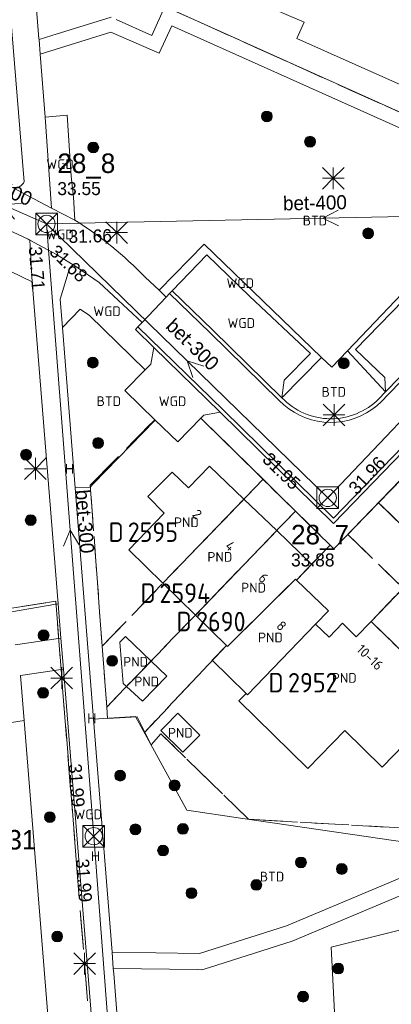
# Model space of a CAD drawing. Header units: metres. Extents: x 207644 to 210135, y 370459 to 373417.
# Tile 109 of 256: x 208479 to 208513, y 371658 to 371749. Entities that reach past the tile are written whole.
import ezdxf
from ezdxf.enums import TextEntityAlignment as Align

# ---------------------------------------------------------------- set-up
doc = ezdxf.new("R2010")
doc.units = ezdxf.units.M
doc.linetypes.add('HIDDEN2', pattern=[4.7625, 3.175, -1.5875])
for name, color, linetype in [('BTD', 7, 'Continuous'), ('CON_BxH300x300mm', 7, 'Continuous'), ('CON_BxH400x400mm', 7, 'Continuous'), ('DMM_BxH300x300mm', 7, 'Continuous'), ('DMM_BxH400x400mm', 7, 'Continuous'), ('GB', 1, 'Continuous'), ('GB07', 1, 'Continuous'), ('GB11', 1, 'Continuous'), ('INV_BxH300x300mm', 7, 'Continuous'), ('INV_BxH400x400mm', 7, 'Continuous'), ('KAD_Niet_vastgesteld_Perceel', 30, 'Continuous'), ('KAD_perceelnummer', 212, 'Continuous'), ('KAD_sectie', 212, 'Continuous'), ('KAD_Vastgesteld_Perceel', 212, 'Continuous'), ('KO_INSPECTIE', 7, 'Continuous'), ('NAR', 7, 'Continuous'), ('NLV_inspectieput', 7, 'Continuous'), ('NNR_inspectieput', 7, 'Continuous'), ('NOD_inspectieput', 7, 'Continuous'), ('PIJL', 7, 'Continuous'), ('PND', 7, 'Continuous'), ('WGD', 7, 'Continuous')]:
    doc.layers.add(name, color=color, linetype=linetype)
for name, color, linetype, lineweight in [('GMV', 7, 'Continuous', 25), ('Q21_lantaarnpaal', 1, 'Continuous', 0), ('Q26_boom', 72, 'Continuous', 0), ('Q28_rioolput', 153, 'Continuous', 0)]:
    doc.layers.add(name, color=color, linetype=linetype, lineweight=lineweight)
doc.styles.add('ISO', font='isocpeur.ttf', dxfattribs={"height": 1})
doc.styles.add('ISOCP', font='ISOCP.shx', dxfattribs={"height": 1.8})

# ---------------------------------------------------------------- blocks, each defined once
blk = doc.blocks.new('ACMAP_ANN_TEMPLATE_Vastgesteld_Perceelnummer')
at = {"layer": 'KAD_perceelnummer', "style": 'ISOCP'}
blk.add_attdef('Perceelnummer', text='', height=1.8, dxfattribs=at).set_placement((0, 0), align=Align.MIDDLE)
at = {"layer": 'KAD_sectie', "style": 'ISOCP'}
blk.add_attdef('sectie', text='', height=1.8, dxfattribs=at).set_placement((-2.7, 0), align=Align.MIDDLE_RIGHT)
blk = doc.blocks.new('Q26')
blk.add_hatch(color=256).paths.add_polyline_path([(-0.452, -0.01, 1), (0.548, -0.01, 1)])
blk.add_circle((0.048, -0.01), 0.5)
blk = doc.blocks.new('Q21')
for p, q in [((-1, 1), (0, 0)), ((0, 1), (0, 0)), ((0, 0), (1, 1)), ((-1, 0), (0, 0)), ((-1, -1), (0, 0)), ((0, 0), (1, 0)), ((0, 0), (0, -1)), ((0, 0), (1, -1))]:
    blk.add_line(p, q)
blk = doc.blocks.new('Q28')
at = {"linetype": 'Continuous'}
for p, q in [((-1, -1), (1, 1)), ((-1, 1), (1, -1))]:
    blk.add_line(p, q, dxfattribs=at)
blk.add_lwpolyline([(1, 1), (1, -1), (-1, -1), (-1, 1)], close=True)

msp = doc.modelspace()

# ---------------------------------------------------------------- linework, layer by layer
at = {"layer": 'CON_BxH300x300mm', "color": 253, "linetype": 'Continuous', "lineweight": 13}
for points in [[(208532.09, 371730.81), (208507.03, 371704.47)], [(208481.05, 371729.76), (208485.41, 371673.24)], [(208507.03, 371704.47), (208481.05, 371729.76)], [(208485.41, 371673.24), (208489.69, 371616.84)]]:
    msp.add_lwpolyline(points, dxfattribs=at)
at = {"layer": 'CON_BxH400x400mm', "color": 253, "linetype": 'Continuous', "lineweight": 13}
for points in [[(208481.05, 371729.76), (208472.9, 371733.35)], [(208532.09, 371730.81), (208481.05, 371729.76)]]:
    msp.add_lwpolyline(points, dxfattribs=at)
at = {"layer": 'GB', "color": 253, "linetype": 'Continuous', "lineweight": 13}
for points in [[(208493.517, 371753.255), (208504.857, 371748.373)], [(208490.78, 371747.158), (208491.976, 371749.822)], [(208487.496, 371748.64), (208490.78, 371747.158)], [(208504.857, 371748.373), (208504.181, 371746.888)], [(208504.181, 371746.888), (208520.628, 371739.556)], [(208494.177, 371705.39), (208496.119, 371707.407)], [(208496.119, 371707.407), (208499.29, 371704.356)], [(208490.412, 371704.586), (208492.664, 371706.846)], [(208492.664, 371706.846), (208494.177, 371705.39)], [(208491.932, 371703.069), (208490.412, 371704.586)], [(208499.29, 371704.356), (208502.316, 371701.444)], [(208488.661, 371699.676), (208491.932, 371703.069)], [(208502.316, 371701.444), (208505.543, 371698.338)], [(208491.804, 371696.596), (208488.661, 371699.676)], [(208505.543, 371698.338), (208504.137, 371696.885)], [(208494.804, 371693.656), (208491.804, 371696.596)], [(208504.137, 371696.885), (208507.109, 371694.029)], [(208511.03, 371693.064), (208513.985, 371696.128)], [(208497.677, 371690.841), (208494.804, 371693.656)], [(208507.109, 371694.029), (208505.903, 371692.806)], [(208505.903, 371692.806), (208507.167, 371691.605)], [(208507.167, 371691.605), (208508.403, 371692.905)], [(208508.403, 371692.905), (208509.667, 371691.651)], [(208509.667, 371691.651), (208511.03, 371693.064)], [(208487.833, 371691.137), (208488.339, 371691.669)], [(208488.146, 371687.33), (208487.833, 371691.137)], [(208488.339, 371691.669), (208490.718, 371689.393)], [(208496.36, 371689.485), (208497.677, 371690.841)], [(208492.161, 371688.012), (208490.718, 371689.393)], [(208499.485, 371686.412), (208496.36, 371689.485)], [(208488.44, 371687.059), (208488.146, 371687.33)], [(208489.927, 371685.691), (208492.161, 371688.012)], [(208488.44, 371687.059), (208489.927, 371685.691)], [(208498.815, 371685.726), (208499.485, 371686.412)], [(208505.201, 371679.502), (208498.815, 371685.726)], [(208518.179, 371685.912), (208512.062, 371679.625)], [(208508.598, 371682.984), (208505.201, 371679.502)], [(208512.062, 371679.625), (208508.598, 371682.984)]]:
    msp.add_lwpolyline(points, dxfattribs=at)
at = {"layer": 'GB07', "color": 253, "linetype": 'Continuous', "lineweight": 13}
for points in [[(208491.804, 371696.596), (208499.29, 371704.356)], [(208494.804, 371693.656), (208502.316, 371701.444)], [(208497.764, 371690.759), (208504.051, 371696.968)], [(208504.051, 371696.968), (208504.137, 371696.885)], [(208499.613, 371686.286), (208505.903, 371692.806)], [(208518.291, 371686.027), (208511.03, 371693.064)], [(208497.677, 371690.841), (208497.764, 371690.759)], [(208488.44, 371687.059), (208490.718, 371689.393)], [(208499.485, 371686.412), (208499.613, 371686.286)]]:
    msp.add_lwpolyline(points, dxfattribs=at)
at = {"layer": 'GB11', "color": 253, "linetype": 'Continuous', "lineweight": 13}
for points in [[(208491.951, 371683.342), (208493.174, 371684.586)], [(208493.174, 371684.586), (208495.218, 371682.578)], [(208491.611, 371682.996), (208491.951, 371683.342)], [(208493.655, 371680.987), (208491.611, 371682.996)], [(208495.218, 371682.578), (208493.655, 371680.987)]]:
    msp.add_lwpolyline(points, dxfattribs=at)
at = {"layer": 'GMV', "color": 253, "linetype": 'Continuous', "lineweight": 13}
for points in [[(208478.969, 371734.026), (208476.366, 371765.349)], [(208478.881, 371765.28), (208480.353, 371746.843)], [(208491.976, 371749.822), (208519.323, 371737.554)], [(208487.037, 371748.847), (208481.526, 371747.138)], [(208486.98, 371747.454), (208480.465, 371745.434)], [(208491.467, 371745.518), (208486.98, 371747.454)], [(208492.624, 371748.034), (208491.467, 371745.518)], [(208519.222, 371736.146), (208492.624, 371748.034)], [(208480.353, 371746.843), (208480.358, 371746.776)], [(208481.526, 371747.138), (208480.358, 371746.776)], [(208480.358, 371746.776), (208480.465, 371745.434)], [(208480.465, 371745.434), (208480.93, 371739.61)], [(208545.001, 371741.284), (208507.567, 371702.6)], [(208545.247, 371741.035), (208507.576, 371702.106)], [(208546.947, 371740.464), (208507.603, 371699.758)], [(208480.93, 371739.61), (208482.945, 371739.794)], [(208480.93, 371739.61), (208481.517, 371731.224)], [(208482.945, 371739.794), (208483.338, 371734.179)], [(208478.999, 371733.664), (208478.969, 371734.026)], [(208483.338, 371734.179), (208483.543, 371732.214)], [(208477.847, 371733.144), (208481.517, 371731.224)], [(208483.543, 371732.214), (208483.675, 371730.095)], [(208479.349, 371728.344), (208472.465, 371731.537)], [(208483.675, 371730.095), (208481.517, 371731.224)], [(208520.837, 371730.59), (208508.847, 371718.041)], [(208520.716, 371729.586), (208509.605, 371718.161)], [(208479.518, 371728.254), (208479.349, 371728.344)], [(208479.518, 371728.254), (208481.978, 371726.943)], [(208479.58, 371727.154), (208479.518, 371728.254)], [(208491.442, 371723.635), (208495.605, 371727.876)], [(208495.605, 371727.876), (208506.454, 371717.431)], [(208479.736, 371724.397), (208479.58, 371727.154)], [(208481.978, 371726.943), (208483.853, 371725.751)], [(208495.864, 371726.909), (208492.652, 371723.579)], [(208499.812, 371723.086), (208495.864, 371726.909)], [(208524.791, 371726.996), (208512.374, 371714.263)], [(208525.039, 371726.749), (208512.622, 371714.016)], [(208483.046, 371725.24), (208483.16, 371725.623)], [(208483.16, 371725.623), (208483.479, 371725.835)], [(208483.479, 371725.835), (208483.853, 371725.751)], [(208483.853, 371725.751), (208485.926, 371724.34)], [(208477.745, 371725.354), (208479.736, 371724.397)], [(208482.321, 371722.812), (208483.046, 371725.24)], [(208490.166, 371724.84), (208491.442, 371723.635)], [(208482.127, 371694.693), (208479.736, 371724.397)], [(208485.926, 371724.34), (208489.878, 371720.662)], [(208482.529, 371720.188), (208482.321, 371722.812)], [(208492.107, 371723.006), (208489.878, 371720.662)], [(208491.442, 371723.635), (208492.107, 371723.006)], [(208492.107, 371723.006), (208492.411, 371723.326)], [(208492.411, 371723.326), (208492.652, 371723.579)], [(208496.169, 371719.704), (208492.411, 371723.326)], [(208496.424, 371719.944), (208492.652, 371723.579)], [(208505.427, 371717.793), (208499.812, 371723.086)], [(208484.147, 371721.889), (208482.529, 371720.188)], [(208485.031, 371721.289), (208484.147, 371721.889)], [(208490.155, 371716.278), (208485.031, 371721.289)], [(208483.701, 371705.406), (208482.529, 371720.188)], [(208489.497, 371720.262), (208489.259, 371720.012)], [(208489.259, 371720.012), (208490.96, 371718.356)], [(208489.878, 371720.662), (208489.497, 371720.262)], [(208497.378, 371712.595), (208489.497, 371720.262)], [(208502.545, 371713.466), (208496.169, 371719.704)], [(208502.801, 371713.705), (208496.424, 371719.944)], [(208490.683, 371716.815), (208490.96, 371718.356)], [(208497.098, 371712.385), (208490.96, 371718.356)], [(208506.454, 371717.431), (208502.801, 371713.705)], [(208503.016, 371715.336), (208505.427, 371717.793)], [(208506.454, 371717.431), (208507.397, 371716.523)], [(208507.397, 371716.523), (208508.847, 371718.041)], [(208508.847, 371718.041), (208512.374, 371714.263)], [(208509.605, 371718.161), (208512.288, 371715.594)], [(208490.155, 371716.278), (208490.41, 371716.537)], [(208490.41, 371716.537), (208490.683, 371716.815)], [(208488.279, 371714.366), (208490.155, 371716.278)], [(208512.288, 371715.594), (208512.374, 371714.263)], [(208502.801, 371713.705), (208503.016, 371715.336)], [(208491.079, 371711.657), (208488.279, 371714.366)], [(208511.752, 371713.619), (208512.374, 371714.263)], [(208512.622, 371714.016), (208512, 371713.372)], [(208502.97, 371713.058), (208502.545, 371713.466)], [(208503.427, 371712.692), (208502.97, 371713.058)], [(208511.57, 371712.976), (208511.106, 371712.619)], [(208512, 371713.372), (208511.57, 371712.976)], [(208495.295, 371711.833), (208493.167, 371709.637)], [(208495.295, 371711.833), (208495.576, 371712.09)], [(208507.603, 371699.758), (208495.295, 371711.833)], [(208495.576, 371712.09), (208497.098, 371712.385)], [(208507.576, 371702.106), (208497.098, 371712.385)], [(208507.567, 371702.6), (208497.378, 371712.595)], [(208503.915, 371712.369), (208503.427, 371712.692)], [(208504.429, 371712.089), (208503.915, 371712.369)], [(208504.966, 371711.856), (208504.429, 371712.089)], [(208505.522, 371711.672), (208504.966, 371711.856)], [(208510.093, 371712.035), (208509.552, 371711.812)], [(208510.613, 371712.304), (208510.093, 371712.035)], [(208511.106, 371712.619), (208510.613, 371712.304)], [(208491.079, 371711.657), (208485.399, 371705.785)], [(208493.167, 371709.637), (208491.079, 371711.657)], [(208506.091, 371711.538), (208505.522, 371711.672)], [(208506.671, 371711.455), (208506.091, 371711.538)], [(208507.255, 371711.423), (208506.671, 371711.455)], [(208507.84, 371711.443), (208507.255, 371711.423)], [(208508.421, 371711.515), (208507.84, 371711.443)], [(208508.993, 371711.639), (208508.421, 371711.515)], [(208509.552, 371711.812), (208508.993, 371711.639)], [(208485.094, 371705.469), (208483.701, 371705.406)], [(208485.399, 371705.785), (208485.094, 371705.469)], [(208483.701, 371705.406), (208485.396, 371684.031)], [(208477.808, 371693.948), (208481.909, 371694.655)], [(208481.909, 371694.655), (208482.127, 371694.693)], [(208482.381, 371691.533), (208482.127, 371694.693)], [(208482.161, 371691.5), (208478.156, 371690.906)], [(208482.381, 371691.533), (208482.161, 371691.5)], [(208482.613, 371688.652), (208482.381, 371691.533)], [(208482.392, 371688.619), (208478.656, 371688.063)], [(208482.613, 371688.652), (208482.392, 371688.619)], [(208482.613, 371688.652), (208485.849, 371648.457)], [(208478.656, 371688.063), (208478.989, 371683.923)], [(208473.682, 371683.074), (208478.989, 371683.923)], [(208478.989, 371683.923), (208482.352, 371642.152)], [(208485.396, 371684.031), (208486.813, 371684.125)], [(208485.396, 371684.031), (208487.1, 371662.536)], [(208486.813, 371684.125), (208489.281, 371684.281)], [(208489.281, 371684.281), (208494.026, 371675.64)], [(208494.026, 371675.64), (208498.958, 371674.915)], [(208498.958, 371674.915), (208514.789, 371672.589)], [(208513.844, 371669.412), (208503.228, 371664.95)], [(208503.745, 371663.54), (208514.425, 371668.029)], [(208507.359, 371663), (208521.844, 371666.594)], [(208503.228, 371664.95), (208495.185, 371662.416)], [(208496.095, 371661.13), (208503.745, 371663.54)], [(208508.234, 371645.594), (208507.359, 371663)], [(208487.1, 371662.536), (208487.219, 371661.034)], [(208495.185, 371662.416), (208487.1, 371662.536)], [(208487.219, 371661.034), (208487.256, 371660.563)], [(208487.219, 371661.034), (208495.043, 371660.918)], [(208495.405, 371660.913), (208496.095, 371661.13)], [(208487.256, 371660.563), (208488.08, 371650.171)], [(208495.043, 371660.918), (208495.405, 371660.913)]]:
    msp.add_lwpolyline(points, dxfattribs=at)
for points in [[(208477.847, 371733.144, 0.368255), (208478.999, 371733.664)], [(208483.675, 371730.095, -0.060945), (208490.166, 371724.84)], [(208502.801, 371713.705, 0.422077), (208511.752, 371713.619)]]:
    msp.add_lwpolyline(points, format="xyb", dxfattribs=at)
at = {"layer": 'KAD_Niet_vastgesteld_Perceel', "color": 253, "linetype": 'HIDDEN2', "lineweight": 13}
for points in [[(208491.618, 371749.994), (208519.552, 371737.427), (208525.971, 371738.611), (208544.306, 371757.443)], [(208463.273, 371584.189), (208480.361, 371630.284), (208457.907, 371638.615), (208458.86, 371641.06), (208460.655, 371645.531), (208461.967, 371646.269), (208471.587, 371642.58), (208483.39, 371637.927), (208484.791, 371645.06), (208485.563, 371648.958), (208483.82, 371670.687), (208481.905, 371694.931), (208477.839, 371694.283), (208462.83, 371699.897), (208417.782, 371716.72), (208411.342, 371699.772)], [(208514.637, 371707.036), (208511.715, 371704.013), (208508.878, 371701.077), (208507.603, 371699.758), (208507.251, 371700.103), (208504.051, 371703.243), (208501.053, 371706.184), (208497.912, 371709.266), (208495.295, 371711.833), (208493.167, 371709.637), (208491.053, 371711.683), (208485.087, 371705.646), (208485.755, 371696.663), (208485.755, 371696.663), (208486.192, 371690.778), (208486.61, 371685.162), (208486.688, 371684.109), (208489.42, 371684.248), (208490.123, 371682.856), (208490.718, 371681.679), (208491.623, 371682.673), (208499.716, 371674.799), (208518.501, 371673.742)]]:
    msp.add_lwpolyline(points, dxfattribs=at)
at = {"layer": 'KAD_Vastgesteld_Perceel', "color": 253, "linetype": 'HIDDEN2', "lineweight": 13}
msp.add_lwpolyline([(208544.306, 371757.443), (208525.971, 371738.611), (208519.552, 371737.427), (208491.618, 371749.994)], dxfattribs=at)
for points in [[(208396.948, 371661.235), (208398.486, 371665.34), (208409.882, 371695.858), (208411.342, 371699.772), (208417.782, 371716.72), (208462.83, 371699.897), (208477.839, 371694.283), (208481.905, 371694.931), (208483.82, 371670.687), (208485.563, 371648.958), (208484.791, 371645.06), (208483.39, 371637.927), (208471.587, 371642.58), (208461.967, 371646.269), (208460.655, 371645.531), (208458.86, 371641.06), (208457.907, 371638.615), (208396.948, 371661.235)], [(208486.192, 371690.778), (208485.755, 371696.663), (208485.087, 371705.646), (208491.053, 371711.683), (208493.167, 371709.637), (208495.295, 371711.833), (208497.912, 371709.266), (208501.053, 371706.184), (208486.192, 371690.778)], [(208511.715, 371704.013), (208514.637, 371707.036), (208534.222, 371688.149), (208531.346, 371685.082), (208511.715, 371704.013)], [(208486.61, 371685.162), (208486.192, 371690.778), (208501.053, 371706.184), (208504.051, 371703.243), (208486.61, 371685.162)], [(208508.878, 371701.077), (208511.715, 371704.013), (208531.346, 371685.082), (208528.506, 371682.054), (208513.985, 371696.128), (208508.878, 371701.077)], [(208504.051, 371703.243), (208507.251, 371700.103), (208504.137, 371696.885), (208504.051, 371696.968), (208497.764, 371690.759), (208497.677, 371690.841), (208490.123, 371682.856), (208489.42, 371684.248), (208486.688, 371684.109), (208486.61, 371685.162), (208504.051, 371703.243)], [(208507.251, 371700.103), (208507.603, 371699.758), (208508.878, 371701.077), (208513.985, 371696.128), (208511.03, 371693.064), (208525.593, 371678.948), (208525.443, 371678.788), (208518.501, 371673.742), (208499.716, 371674.799), (208491.623, 371682.673), (208490.718, 371681.679), (208490.123, 371682.856), (208497.677, 371690.841), (208497.764, 371690.759), (208504.051, 371696.968), (208504.137, 371696.885), (208507.251, 371700.103)], [(208525.593, 371678.948), (208511.03, 371693.064), (208513.985, 371696.128), (208528.506, 371682.054), (208525.593, 371678.948)]]:
    msp.add_lwpolyline(points, close=True, dxfattribs=at)
at = {"layer": 'NOD_inspectieput', "color": 253, "lineweight": 13}
for centre in [(208481.05, 371729.76), (208507.03, 371704.47), (208485.41, 371673.24)]:
    msp.add_circle(centre, 0.8, dxfattribs=at)
at = {"layer": 'PIJL', "color": 253, "lineweight": 13}
for points in [[(208478.72, 371731.64), (208476.97, 371731.55), (208478.09, 371730.21)], [(208507.99, 371731.03), (208506.57, 371730.29), (208508.02, 371729.59)], [(208495.57, 371716.63), (208494.04, 371717.11), (208494.57, 371715.59)], [(208484.06, 371700.12), (208483.23, 371701.5), (208482.62, 371700.01)]]:
    msp.add_lwpolyline(points, dxfattribs=at)

# ---------------------------------------------------------------- block references
at = {"layer": 'KAD_Vastgesteld_Perceel', "color": 253, "linetype": 'HIDDEN2', "lineweight": 13}
ref = msp.add_blockref('ACMAP_ANN_TEMPLATE_Vastgesteld_Perceelnummer', (208490.878, 371701.306), dxfattribs=at)
ref.add_attrib('Perceelnummer', '2595', dxfattribs={"layer": 'KAD_perceelnummer', "lineweight": 13, "height": 1.8, "style": 'ISOCP'}).set_placement((208490.878, 371701.306), align=Align.MIDDLE)
ref.add_attrib('sectie', 'D', dxfattribs={"layer": 'KAD_sectie', "lineweight": 13, "height": 1.8, "style": 'ISOCP'}).set_placement((208488.178, 371701.306), align=Align.MIDDLE_RIGHT)
ref = msp.add_blockref('ACMAP_ANN_TEMPLATE_Vastgesteld_Perceelnummer', (208493.831, 371695.673), dxfattribs=at)
ref.add_attrib('Perceelnummer', '2594', dxfattribs={"layer": 'KAD_perceelnummer', "lineweight": 13, "height": 1.8, "style": 'ISOCP'}).set_placement((208493.831, 371695.673), align=Align.MIDDLE)
ref.add_attrib('sectie', 'D', dxfattribs={"layer": 'KAD_sectie', "lineweight": 13, "height": 1.8, "style": 'ISOCP'}).set_placement((208491.131, 371695.673), align=Align.MIDDLE_RIGHT)
ref = msp.add_blockref('ACMAP_ANN_TEMPLATE_Vastgesteld_Perceelnummer', (208497.151, 371693.05), dxfattribs=at)
ref.add_attrib('Perceelnummer', '2690', dxfattribs={"layer": 'KAD_perceelnummer', "lineweight": 13, "height": 1.8, "style": 'ISOCP'}).set_placement((208497.151, 371693.05), align=Align.MIDDLE)
ref.add_attrib('sectie', 'D', dxfattribs={"layer": 'KAD_sectie', "lineweight": 13, "height": 1.8, "style": 'ISOCP'}).set_placement((208494.451, 371693.05), align=Align.MIDDLE_RIGHT)
ref = msp.add_blockref('ACMAP_ANN_TEMPLATE_Vastgesteld_Perceelnummer', (208505.647, 371687.41), dxfattribs=at)
ref.add_attrib('Perceelnummer', '2952', dxfattribs={"layer": 'KAD_perceelnummer', "lineweight": 13, "height": 1.8, "style": 'ISOCP'}).set_placement((208505.647, 371687.41), align=Align.MIDDLE)
ref.add_attrib('sectie', 'D', dxfattribs={"layer": 'KAD_sectie', "lineweight": 13, "height": 1.8, "style": 'ISOCP'}).set_placement((208502.947, 371687.41), align=Align.MIDDLE_RIGHT)
at = {"layer": 'Q21_lantaarnpaal', "color": 253}
for p in [(208507.543, 371733.974), (208487.545, 371728.957), (208507.615, 371712.125), (208480.02, 371707.164), (208482.454, 371687.838), (208484.561, 371661.472)]:
    msp.add_blockref('Q21', p, dxfattribs=at)
at = {"layer": 'Q26_boom', "color": 253}
for p in [(208501.356, 371739.69), (208485.325, 371736.824), (208505.344, 371737.357), (208510.715, 371728.895), (208485.279, 371716.964), (208508.457, 371716.902), (208485.766, 371709.54), (208479.11, 371708.461), (208479.54, 371702.426), (208480.735, 371691.798), (208487.063, 371689.441), (208480.679, 371686.477), (208487.803, 371678.838), (208492.838, 371677.94), (208481.312, 371675.006), (208489.212, 371673.88), (208493.607, 371673.927), (208491.764, 371671.926), (208504.506, 371670.826), (208508.275, 371670.223), (208500.384, 371668.752), (208494.393, 371667.996), (208481.992, 371663.984), (208507.951, 371661.029), (208504.698, 371658.442)]:
    msp.add_blockref('Q26', p, dxfattribs=at)
at = {"layer": 'Q28_rioolput', "color": 253}
for p in [(208481.052, 371729.755), (208507.029, 371704.473), (208485.405, 371673.238)]:
    msp.add_blockref('Q28', p, dxfattribs=at)

# ---------------------------------------------------------------- texts
at = {"layer": 'BTD', "color": 253, "linetype": 'Continuous', "lineweight": 13, "style": 'ISO'}
for p in [(208505.849, 371730.068), (208507.588, 371714.251), (208486.804, 371713.396), (208501.882, 371669.506)]:
    msp.add_text('BTD', height=0.9, dxfattribs=at).set_placement(p, align=Align.MIDDLE_CENTER)
at = {"layer": 'DMM_BxH300x300mm', "color": 253, "lineweight": 13}
for rotation, p in [(315.77, (208491.98, 371720.22)), (274.41, (208483.73, 371705.18))]:
    msp.add_text('bet-300', height=1.3, rotation=rotation, dxfattribs=at).set_placement(p)
at = {"layer": 'DMM_BxH400x400mm', "color": 253, "lineweight": 13}
for rotation, p in [(336.23, (208473.96, 371733.75)), (1.18, (208502.91, 371731))]:
    msp.add_text('bet-400', height=1.3, rotation=rotation, dxfattribs=at).set_placement(p)
at = {"layer": 'INV_BxH300x300mm', "color": 253, "lineweight": 13}
for s, rotation, p in [('31.71', 274.41, (208479.41, 371727.63)), ('31.68', 315.77, (208481.23, 371727.08)), ('31.95', 315.77, (208500.9, 371707.92)), ('31.96', 46.43, (208509.71, 371704.68)), ('31.99', 274.41, (208483.09, 371679.88)), ('31.99', 274.34, (208483.77, 371671.11))]:
    msp.add_text(s, height=1.2, rotation=rotation, dxfattribs=at).set_placement(p)
at = {"layer": 'INV_BxH400x400mm', "color": 253, "lineweight": 13}
msp.add_text('31.66', height=1.2, rotation=1.18, dxfattribs=at).set_placement((208483.09, 371728))
at = {"layer": 'KO_INSPECTIE', "color": 253, "lineweight": 13}
for p in [(208482.74, 371706.7), (208484.8, 371683.67), (208485.14, 371670.95)]:
    msp.add_text('H', height=0.9, dxfattribs=at).set_placement(p)
at = {"layer": 'NAR', "color": 253, "linetype": 'Continuous', "lineweight": 13, "style": 'ISO'}
for s, rotation, p in [('2', 316.1, (208494.963, 371702.968)), ('4', 316.1, (208498.027, 371700.02)), ('6', 316.1, (208501.092, 371697.071)), ('8', 316.1, (208502.762, 371692.659)), ('10-16', 316.4, (208510.927, 371689.754))]:
    msp.add_text(s, height=0.9, rotation=rotation, dxfattribs=at).set_placement(p, align=Align.MIDDLE_CENTER)
at = {"layer": 'NLV_inspectieput', "color": 253, "lineweight": 13}
for s, p in [('33.55', (208482.05, 371732.42)), ('33.88', (208503.64, 371698.14))]:
    msp.add_text(s, height=1.2, dxfattribs=at).set_placement(p)
at = {"layer": 'NNR_inspectieput', "color": 253, "lineweight": 13}
for s, p in [('28_8', (208482.05, 371734.46)), ('28_7', (208503.64, 371700.18)), ('28_31', (208473.42, 371672.01))]:
    msp.add_text(s, height=1.8, dxfattribs=at).set_placement(p)
at = {"layer": 'PND', "color": 253, "linetype": 'Continuous', "lineweight": 13, "style": 'ISO'}
for p in [(208493.976, 371702.215), (208497.06, 371699.02), (208500.174, 371696.181), (208501.735, 371691.584), (208489.276, 371689.345), (208508.553, 371687.847), (208490.301, 371687.523), (208493.415, 371682.786)]:
    msp.add_text('PND', height=0.9, dxfattribs=at).set_placement(p, align=Align.MIDDLE_CENTER)
at = {"layer": 'WGD', "color": 253, "linetype": 'Continuous', "lineweight": 13, "style": 'ISO'}
for p in [(208482.303, 371735.274), (208482.286, 371728.785), (208498.948, 371724.29), (208486.641, 371721.695), (208499.04, 371720.61), (208492.689, 371713.387), (208484.901, 371675.253)]:
    msp.add_text('WGD', height=0.9, dxfattribs=at).set_placement(p, align=Align.MIDDLE_CENTER)

doc.saveas('drawing.dxf')
